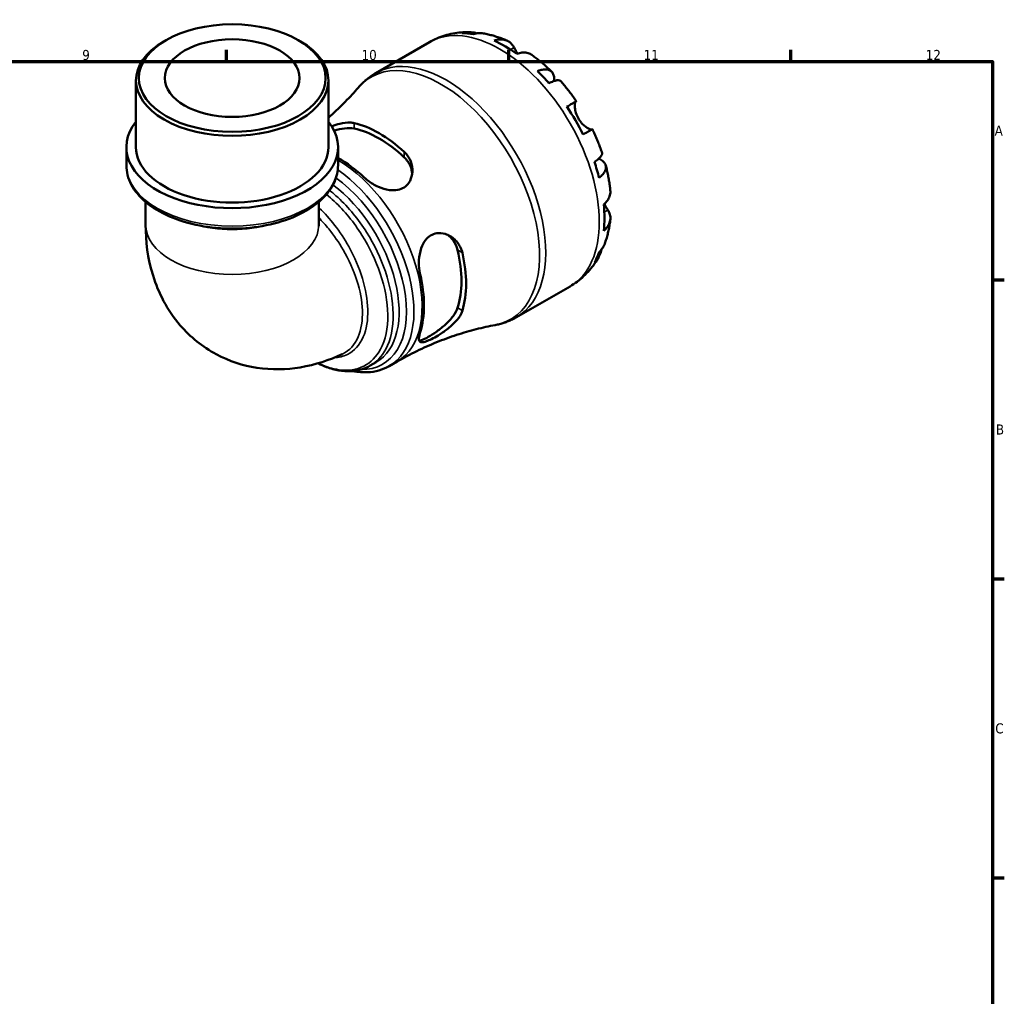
# Model space of a CAD drawing. Header units: millimetres. Extents: x 0 to 902, y 0 to 823.
# Tile 6 of 6: x 579 to 824, y 342 to 584. Entities that reach past the tile are written whole.
import ezdxf

# ---------------------------------------------------------------- set-up
doc = ezdxf.new("R2010")
doc.units = ezdxf.units.MM
for name, color, linetype, lineweight in [('Border (ISO)', 7, 'Continuous', 70), ('Visible (ISO)', 7, 'Continuous', 50), ('Visible Narrow (ISO)', 7, 'Continuous', 35)]:
    doc.layers.add(name, color=color, linetype=linetype, lineweight=lineweight)
doc.styles.add('Note Text (ISO)', font='tahoma.ttf')

# ---------------------------------------------------------------- blocks, each defined once
blk = doc.blocks.new('Borders Default Border')
at = {"layer": 'Border (ISO)'}
for p, q in [((630.75, 574), (630.75, 576.9)), ((700.83, 574), (700.83, 576.9)), ((770.92, 574), (770.92, 576.9)), ((821, 519.75), (823.9, 519.75)), ((821, 445.5), (823.9, 445.5)), ((821, 371.25), (823.9, 371.25))]:
    blk.add_line(p, q, dxfattribs=at)
at = {"layer": 'Border (ISO)', "flags": 128}
blk.add_lwpolyline([(20, 20), (20, 574), (821, 574), (821, 20), (20, 20)], dxfattribs=at)
at = {"layer": 'Border (ISO)', "color": 232, "true_color": 0xca0064, "char_height": 2.5, "attachment_point": 7, "style": 'Note Text (ISO)'}
for s, insert in [('9', (594.88, 574.35)), ('10', (664.29, 574.35)), ('11', (734.37, 574.4)), ('12', (804.46, 574.4)), ('A', (821.59, 555.62)), ('B', (821.89, 481.37)), ('C', (821.73, 407.08))]:
    blk.add_mtext(s, dxfattribs=dict(at, insert=insert))

msp = doc.modelspace()

# ---------------------------------------------------------------- linework, layer by layer
at = {"layer": 'Visible (ISO)'}
for p, q in [((615.668, 579.313), (615.172, 579.025)), ((648.607, 579.313), (649.103, 579.025)), ((667.814, 571.155), (681.139, 578.828)), ((608.236, 552.734), (608.236, 569.33)), ((656.039, 552.734), (656.039, 569.33)), ((605.846, 548.244), (605.846, 552.734)), ((658.429, 548.244), (658.429, 552.734)), ((610.626, 539.135), (610.626, 533.493)), ((653.649, 539.135), (653.649, 533.493)), ((702.746, 510.494), (716.072, 518.167)), ((666.459, 498.483), (667.927, 499.328)), ((671.114, 498.336), (673.136, 499.5))]:
    msp.add_line(p, q, dxfattribs=at)
for major_axis in [(23.201, 0), (16.731, 0)]:
    msp.add_ellipse((632.137, 569.902), major_axis=major_axis, ratio=0.5758617, dxfattribs=at)
for centre, major_axis, ratio, start_param, end_param in [((700.02, 549.312), (-17.365, 30.155), 0.5780931, 5.8300396, 5.9548003), ((632.137, 569.33), (-23.901, 0), 0.5758617, 5.5016397, 10.2063236), ((700.02, 549.312), (-17.365, 30.155), 0.5780931, 5.3845169, 5.6149248), ((700.02, 549.312), (-17.365, 30.155), 0.5780931, 5.0446414, 5.1694021), ((700.02, 549.312), (-17.365, 30.155), 0.5780931, 4.5991188, 4.8295266), ((632.137, 552.734), (-26.292, 0), 0.5758617, 5.8534856, 9.8544776), ((668.642, 531.243), (15.245, -26.474), 0.5780931, 2.0659342, 2.6503222), ((668.642, 531.243), (14.447, -25.088), 0.5780931, 2.0492686, 2.6669878), ((632.137, 552.734), (-23.901, 0), 0.5758617, 0, 3.1415927), ((658.742, 525.542), (-14.847, 25.782), 0.5780931, 5.1994456, 5.5146111), ((700.02, 549.312), (-17.365, 30.155), 0.5780931, 4.2592433, 4.3840039), ((700.02, 549.312), (-17.365, 30.155), 0.5780931, 3.8137206, 4.0441285), ((668.642, 531.243), (14.447, -25.088), 0.5780931, 0.4784723, 1.0961914), ((668.642, 531.243), (15.245, -26.474), 0.5780931, 0.4951378, 1.0795259), ((700.02, 549.312), (17.365, -30.155), 0.5780931, 0.3322525, 0.4570131), ((658.742, 525.542), (-14.847, 25.782), 0.5780931, 3.6286493, 4.2291998)]:
    msp.add_ellipse(centre, major_axis=major_axis, ratio=ratio, start_param=start_param, end_param=end_param, dxfattribs=at)
for points, knots in [([(681.139, 578.828), (681.745, 579.177), (682.37, 579.49), (683.648, 580.044), (684.302, 580.284), (685.624, 580.688), (686.292, 580.853), (687.635, 581.109), (688.308, 581.2), (689.651, 581.315), (690.321, 581.338), (690.985, 581.33)], [5.49972085, 5.49972085, 5.49972085, 5.49972085, 5.56571751, 5.56571751, 5.63171416, 5.63171416, 5.69771082, 5.69771082, 5.76370747, 5.76370747, 5.82970413, 5.82970413, 5.82970413, 5.82970413]), ([(689.205, 581.094), (689.705, 581.235), (690.219, 581.31), (691.182, 581.343), (691.718, 581.3), (692.469, 581.14), (692.688, 581.08), (692.903, 581.011)], [0.18971835, 0.18971835, 0.18971835, 0.18971835, 0.3698032, 0.3698032, 0.55498435, 0.55498435, 0.63215004, 0.63215004, 0.63215004, 0.63215004]), ([(694.552, 580.991), (694.173, 581.057), (693.788, 581.078), (692.993, 581.041), (692.516, 580.963), (692.039, 580.819)], [5.42317109, 5.42317109, 5.42317109, 5.42317109, 5.5737621, 5.5737621, 5.75384696, 5.75384696, 5.75384696, 5.75384696]), ([(694.552, 580.991), (694.96, 580.92), (695.364, 580.838), (696.165, 580.654), (696.562, 580.552), (697.35, 580.33), (697.74, 580.21), (698.513, 579.953), (698.897, 579.816), (699.656, 579.525), (700.033, 579.371), (700.405, 579.21)], [5.94991793, 5.94991793, 5.94991793, 5.94991793, 5.99193941, 5.99193941, 6.03396089, 6.03396089, 6.07598237, 6.07598237, 6.11800385, 6.11800385, 6.16002533, 6.16002533, 6.16002533, 6.16002533]), ([(697.191, 579.201), (697.643, 579.354), (698.085, 579.447), (698.879, 579.522), (699.302, 579.509), (700.093, 579.35), (700.46, 579.206), (701.078, 578.845), (701.385, 578.593), (701.849, 578.054), (702.024, 577.791), (702.17, 577.516)], [0.18972425, 0.18972425, 0.18972425, 0.18972425, 0.36926522, 0.36926522, 0.55452014, 0.55452014, 0.73977506, 0.73977506, 0.92607912, 0.92607912, 1.06568045, 1.06568045, 1.06568045, 1.06568045]), ([(702.17, 577.516), (702.235, 577.392), (702.308, 577.257), (702.459, 576.978), (702.538, 576.836), (702.726, 576.502), (702.837, 576.308), (702.979, 576.071), (703, 576.035), (703.022, 576)], [-0.64798358, -0.64798358, -0.64798358, -0.64798358, -0.58129223, -0.58129223, -0.51957432, -0.51957432, -0.44316993, -0.44316993, -0.4297859, -0.4297859, -0.4297859, -0.4297859]), ([(706.697, 575.591), (706.607, 575.656), (706.516, 575.715), (706.117, 575.949), (705.75, 576.093), (704.959, 576.251), (704.535, 576.265), (703.741, 576.189), (703.3, 576.096), (702.848, 575.944)], [5.1737673, 5.1737673, 5.1737673, 5.1737673, 5.22854914, 5.22854914, 5.41380406, 5.41380406, 5.59905898, 5.59905898, 5.77859995, 5.77859995, 5.77859995, 5.77859995]), ([(706.697, 575.591), (707.034, 575.347), (707.368, 575.097), (708.029, 574.586), (708.357, 574.324), (709.004, 573.79), (709.325, 573.518), (709.959, 572.962), (710.273, 572.679), (710.893, 572.103), (711.2, 571.809), (711.503, 571.511)], [0.12660616, 0.12660616, 0.12660616, 0.12660616, 0.16914562, 0.16914562, 0.21168508, 0.21168508, 0.25422453, 0.25422453, 0.29676399, 0.29676399, 0.33930345, 0.33930345, 0.33930345, 0.33930345]), ([(663.496, 567.569), (663.74, 567.852), (663.993, 568.128), (664.518, 568.663), (664.79, 568.922), (665.351, 569.422), (665.64, 569.663), (666.235, 570.125), (666.541, 570.346), (667.167, 570.767), (667.487, 570.966), (667.814, 571.155)], [5.29974363, 5.29974363, 5.29974363, 5.29974363, 5.33973907, 5.33973907, 5.37973452, 5.37973452, 5.41972996, 5.41972996, 5.45972541, 5.45972541, 5.49972085, 5.49972085, 5.49972085, 5.49972085]), ([(708.001, 571.627), (708.431, 571.798), (708.839, 571.917), (709.551, 572.053), (709.919, 572.08), (710.578, 572.019), (710.868, 571.931), (711.33, 571.683), (711.545, 571.5), (711.876, 571.031), (711.991, 570.744), (712.123, 570.147), (712.151, 569.781), (712.123, 569.307), (712.117, 569.237), (712.11, 569.166)], [0.1897184, 0.1897184, 0.1897184, 0.1897184, 0.3698032, 0.3698032, 0.5549844, 0.5549844, 0.7401655, 0.7401655, 0.9258164, 0.9258164, 1.1114673, 1.1114673, 1.2978252, 1.2978252, 1.3296564, 1.3296564, 1.3296564, 1.3296564]), ([(663.496, 567.569), (662.478, 566.387), (661.389, 565.2), (659.073, 562.84), (657.845, 561.668), (656.383, 560.364), (656.212, 560.213), (656.039, 560.062)], [5.299743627, 5.299743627, 5.299743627, 5.299743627, 5.339739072, 5.339739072, 5.379734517, 5.379734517, 5.385012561, 5.385012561, 5.385012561, 5.385012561]), ([(713.708, 569.186), (713.641, 569.261), (713.547, 569.312), (713.285, 569.381), (713.074, 569.386), (712.552, 569.303), (712.241, 569.216), (711.613, 568.99), (711.241, 568.833), (710.835, 568.638)], [5.06842871, 5.06842871, 5.06842871, 5.06842871, 5.20339981, 5.20339981, 5.38858096, 5.38858096, 5.5737621, 5.5737621, 5.75384696, 5.75384696, 5.75384696, 5.75384696]), ([(713.708, 569.186), (713.989, 568.869), (714.266, 568.548), (714.813, 567.898), (715.083, 567.569), (715.615, 566.903), (715.877, 566.566), (716.393, 565.885), (716.647, 565.541), (717.147, 564.845), (717.393, 564.494), (717.635, 564.14)], [0.44562107, 0.44562107, 0.44562107, 0.44562107, 0.48754131, 0.48754131, 0.52946156, 0.52946156, 0.5713818, 0.5713818, 0.61330205, 0.61330205, 0.65522229, 0.65522229, 0.65522229, 0.65522229]), ([(715.303, 562.806), (715.69, 563.028), (716.032, 563.225), (716.593, 563.547), (716.859, 563.7), (717.274, 563.937), (717.424, 564.022), (717.603, 564.123), (717.649, 564.148), (717.619, 564.129), (717.572, 564.101), (717.498, 564.058)], [0.18972425, 0.18972425, 0.18972425, 0.18972425, 0.36926522, 0.36926522, 0.55452014, 0.55452014, 0.73977506, 0.73977506, 0.92607912, 0.92607912, 1.06568045, 1.06568045, 1.06568045, 1.06568045]), ([(717.498, 564.058), (717.477, 564.045), (717.457, 564.027), (717.399, 563.951), (717.365, 563.875), (717.307, 563.663), (717.284, 563.526), (717.255, 563.131), (717.258, 562.851), (717.331, 562.14), (717.415, 561.7), (717.704, 560.766), (717.912, 560.282), (718.177, 559.824)], [-0.64434498, -0.64434498, -0.64434498, -0.64434498, -0.60308586, -0.60308586, -0.52007987, -0.52007987, -0.43273909, -0.43273909, -0.31000661, -0.31000661, -0.15868997, -0.15868997, 0, 0, 0, 0]), ([(656.858, 557.889), (657.549, 558.161), (658.242, 558.39), (659.815, 558.781), (660.681, 558.894), (661.799, 558.851), (662.122, 558.811), (662.419, 558.743)], [-0.79575432, -0.79575432, -0.79575432, -0.79575432, -0.57008652, -0.57008652, -0.26863785, -0.26863785, -0.13598905, -0.13598905, -0.13598905, -0.13598905]), ([(718.177, 559.824), (718.325, 559.567), (718.489, 559.321), (718.854, 558.842), (719.055, 558.613), (719.545, 558.119), (719.834, 557.877), (720.368, 557.498), (720.609, 557.358), (720.959, 557.195), (721.084, 557.15), (721.291, 557.1), (721.372, 557.095), (721.44, 557.107), (721.447, 557.109), (721.455, 557.111)], [0, 0, 0, 0, 0.08884908, 0.08884908, 0.18379648, 0.18379648, 0.31419699, 0.31419699, 0.43784665, 0.43784665, 0.52411276, 0.52411276, 0.60765264, 0.60765264, 0.61860221, 0.61860221, 0.61860221, 0.61860221]), ([(657.449, 556.828), (658.317, 557.1), (659.229, 557.317), (660.959, 557.526), (661.771, 557.508), (662.419, 557.374)], [2.72016118, 2.72016118, 2.72016118, 2.72016118, 2.99739196, 2.99739196, 3.28594537, 3.28594537, 3.28594537, 3.28594537]), ([(721.635, 557.212), (721.634, 557.212), (721.59, 557.188), (721.424, 557.094), (721.274, 557.009), (720.859, 556.771), (720.593, 556.619), (720.032, 556.297), (719.69, 556.1), (719.303, 555.878)], [5.06966352, 5.06966352, 5.06966352, 5.06966352, 5.22854914, 5.22854914, 5.41380406, 5.41380406, 5.59905898, 5.59905898, 5.77859995, 5.77859995, 5.77859995, 5.77859995]), ([(721.635, 557.212), (721.821, 556.825), (722.002, 556.436), (722.354, 555.655), (722.525, 555.263), (722.857, 554.475), (723.018, 554.08), (723.329, 553.286), (723.479, 552.888), (723.769, 552.089), (723.909, 551.688), (724.043, 551.287)], [0.9155823, 0.9155823, 0.9155823, 0.9155823, 0.95750382, 0.95750382, 0.99942535, 0.99942535, 1.04134687, 1.04134687, 1.08326839, 1.08326839, 1.12518992, 1.12518992, 1.12518992, 1.12518992]), ([(674.864, 551.577), (675.127, 551.334), (675.367, 551.072), (676.105, 550.119), (676.477, 549.357), (676.922, 547.725), (676.975, 546.85), (676.728, 545.262), (676.46, 544.542), (675.717, 543.462), (675.317, 543.067), (674.386, 542.469), (673.878, 542.265), (672.656, 542.008), (671.941, 541.999), (670.288, 542.218), (669.351, 542.509), (667.521, 543.321), (666.632, 543.853), (665.533, 544.69), (665.238, 544.938), (664.965, 545.194)], [-2.480382, -2.480382, -2.480382, -2.480382, -2.3632864, -2.3632864, -2.0797682, -2.0797682, -1.7797913, -1.7797913, -1.5082102, -1.5082102, -1.3050069, -1.3050069, -1.1133462, -1.1133462, -0.8807716, -0.8807716, -0.5859506, -0.5859506, -0.278928, -0.278928, -0.1569413, -0.1569413, -0.1569413, -0.1569413]), ([(722.121, 549.089), (722.495, 549.341), (722.817, 549.584), (723.328, 550.012), (723.56, 550.236), (723.895, 550.643), (723.998, 550.827), (724.071, 551.086), (724.073, 551.192), (724.042, 551.286)], [0.18971835, 0.18971835, 0.18971835, 0.18971835, 0.3698032, 0.3698032, 0.55498435, 0.55498435, 0.7401655, 0.7401655, 0.87574142, 0.87574142, 0.87574142, 0.87574142]), ([(605.846, 548.244), (605.846, 546.624), (606.261, 545.01), (607.867, 541.908), (609.097, 540.43), (612.292, 537.724), (614.299, 536.514), (618.85, 534.532), (621.398, 533.765), (626.756, 532.748), (629.564, 532.496), (635.169, 532.525), (637.964, 532.805), (643.276, 533.873), (645.791, 534.661), (650.299, 536.69), (652.289, 537.932), (655.508, 540.771), (656.746, 542.368), (658.115, 545.424), (658.429, 546.833), (658.429, 548.244)], [2.3561945, 2.3561945, 2.3561945, 2.3561945, 2.6460039, 2.6460039, 2.9531791, 2.9531791, 3.2795613, 3.2795613, 3.6085423, 3.6085423, 3.9360169, 3.9360169, 4.262834, 4.262834, 4.5903794, 4.5903794, 4.9194093, 4.9194093, 5.245225, 5.245225, 5.4977871, 5.4977871, 5.4977871, 5.4977871]), ([(674.864, 550.207), (675.512, 549.595), (676.057, 548.832), (676.657, 547.443), (676.812, 546.847), (676.878, 546.269)], [-1.10918766, -1.10918766, -1.10918766, -1.10918766, -0.82063425, -0.82063425, -0.61981443, -0.61981443, -0.61981443, -0.61981443]), ([(723.204, 549.911), (723.28, 549.877), (723.354, 549.843), (723.787, 549.628), (724.089, 549.422), (724.539, 549.012), (724.728, 548.77), (724.967, 548.252), (725.018, 547.977), (724.999, 547.455), (724.929, 547.162), (724.651, 546.564), (724.442, 546.261), (723.967, 545.714), (723.659, 545.422), (723.295, 545.136)], [4.608911, 4.608911, 4.608911, 4.608911, 4.6457401, 4.6457401, 4.832098, 4.832098, 5.0177489, 5.0177489, 5.2033998, 5.2033998, 5.388581, 5.388581, 5.5737621, 5.5737621, 5.753847, 5.753847, 5.753847, 5.753847]), ([(724.954, 548.214), (725.061, 547.803), (725.162, 547.39), (725.352, 546.565), (725.44, 546.151), (725.605, 545.324), (725.681, 544.91), (725.82, 544.082), (725.883, 543.668), (725.996, 542.839), (726.046, 542.425), (726.088, 542.011)], [1.23147318, 1.23147318, 1.23147318, 1.23147318, 1.27400757, 1.27400757, 1.31654195, 1.31654195, 1.35907633, 1.35907633, 1.40161072, 1.40161072, 1.4441451, 1.4441451, 1.4441451, 1.4441451]), ([(724.463, 538.507), (724.822, 538.82), (725.123, 539.155), (725.587, 539.802), (725.788, 540.174), (726.048, 540.935), (726.107, 541.324), (726.106, 541.787), (726.1, 541.898), (726.088, 542.011)], [0.18972425, 0.18972425, 0.18972425, 0.18972425, 0.36926522, 0.36926522, 0.55452014, 0.55452014, 0.73977506, 0.73977506, 0.79600182, 0.79600182, 0.79600182, 0.79600182]), ([(724.599, 538.629), (724.671, 538.497), (724.743, 538.369), (724.931, 538.042), (725.043, 537.851), (725.26, 537.492), (725.363, 537.325), (725.473, 537.149), (725.489, 537.124), (725.504, 537.1)], [-2.35354239, -2.35354239, -2.35354239, -2.35354239, -2.30519389, -2.30519389, -2.22617552, -2.22617552, -2.14450488, -2.14450488, -2.1308178, -2.1308178, -2.1308178, -2.1308178]), ([(725.504, 537.1), (725.669, 536.838), (725.808, 536.556), (726.042, 535.887), (726.105, 535.497), (726.107, 534.783), (726.048, 534.395), (725.788, 533.634), (725.587, 533.262), (725.123, 532.614), (724.822, 532.28), (724.463, 531.966)], [4.90264375, 4.90264375, 4.90264375, 4.90264375, 5.04224508, 5.04224508, 5.22854914, 5.22854914, 5.41380406, 5.41380406, 5.59905898, 5.59905898, 5.77859995, 5.77859995, 5.77859995, 5.77859995]), ([(610.626, 533.493), (610.626, 529.368), (611.136, 525.127), (613.781, 516.601), (615.948, 512.28), (621.687, 505.635), (624.761, 503.126), (631.379, 499.593), (634.84, 498.482), (641.976, 497.382), (645.625, 497.49), (652.809, 498.672), (656.294, 499.848), (659.498, 501.345)], [3.1415927, 3.1415927, 3.1415927, 3.1415927, 3.4370648, 3.4370648, 3.7297005, 3.7297005, 3.947499, 3.947499, 4.1492136, 4.1492136, 4.3705772, 4.3705772, 4.6189533, 4.6189533, 4.6189533, 4.6189533]), ([(726.085, 534.749), (726.039, 534.345), (725.984, 533.942), (725.858, 533.139), (725.786, 532.738), (725.624, 531.94), (725.533, 531.542), (725.333, 530.749), (725.224, 530.354), (724.984, 529.568), (724.854, 529.177), (724.714, 528.788)], [1.69401657, 1.69401657, 1.69401657, 1.69401657, 1.73603485, 1.73603485, 1.77805313, 1.77805313, 1.82007142, 1.82007142, 1.8620897, 1.8620897, 1.90410798, 1.90410798, 1.90410798, 1.90410798]), ([(678.839, 521.164), (678.775, 521.437), (678.721, 521.718), (678.547, 522.857), (678.502, 523.755), (678.603, 525.692), (678.78, 526.728), (679.366, 528.417), (679.717, 529.101), (680.533, 530.13), (680.951, 530.506), (681.899, 531.075), (682.415, 531.258), (683.649, 531.447), (684.364, 531.384), (685.915, 530.928), (686.732, 530.455), (688.062, 529.232), (688.592, 528.501), (689.113, 527.303), (689.239, 526.921), (689.328, 526.525)], [-2.4578268, -2.4578268, -2.4578268, -2.4578268, -2.3666352, -2.3666352, -2.0973585, -2.0973585, -1.7850668, -1.7850668, -1.5391239, -1.5391239, -1.3442775, -1.3442775, -1.1470909, -1.1470909, -0.8924186, -0.8924186, -0.5700865, -0.5700865, -0.2686379, -0.2686379, -0.135989, -0.135989, -0.135989, -0.135989]), ([(685.724, 530.935), (686.197, 530.586), (686.641, 530.15), (687.548, 528.929), (687.937, 528.075), (688.144, 527.207)], [2.79488323, 2.79488323, 2.79488323, 2.79488323, 2.99739196, 2.99739196, 3.28594537, 3.28594537, 3.28594537, 3.28594537]), ([(723.295, 526.681), (723.659, 527.021), (723.967, 527.394), (724.402, 528.068), (724.579, 528.419), (724.713, 528.788)], [0.18971835, 0.18971835, 0.18971835, 0.18971835, 0.3698032, 0.3698032, 0.52363054, 0.52363054, 0.52363054, 0.52363054]), ([(723.911, 527.352), (723.862, 527.12), (723.801, 526.888), (723.56, 526.148), (723.328, 525.663), (722.817, 524.848), (722.495, 524.442), (722.121, 524.08)], [5.30736576, 5.30736576, 5.30736576, 5.30736576, 5.38858096, 5.38858096, 5.5737621, 5.5737621, 5.75384696, 5.75384696, 5.75384696, 5.75384696]), ([(723.235, 525.53), (722.908, 524.943), (722.551, 524.368), (721.775, 523.248), (721.355, 522.703), (720.454, 521.655), (719.972, 521.152), (718.949, 520.198), (718.409, 519.747), (717.276, 518.908), (716.684, 518.52), (716.072, 518.167)], [2.02423579, 2.02423579, 2.02423579, 2.02423579, 2.09101427, 2.09101427, 2.15779275, 2.15779275, 2.22457124, 2.22457124, 2.29134972, 2.29134972, 2.3581282, 2.3581282, 2.3581282, 2.3581282]), ([(689.328, 512.136), (689.249, 511.877), (689.142, 511.614), (688.685, 510.7), (688.211, 510.047), (687.018, 508.743), (686.286, 508.095), (684.786, 506.947), (684.027, 506.438), (682.719, 505.647), (682.176, 505.346), (681.192, 504.853), (680.761, 504.662), (679.926, 504.358), (679.56, 504.277), (678.923, 504.287), (678.705, 504.433), (678.494, 505.009), (678.51, 505.451), (678.686, 506.258), (678.754, 506.508), (678.839, 506.775)], [-2.480382, -2.480382, -2.480382, -2.480382, -2.3632864, -2.3632864, -2.0797682, -2.0797682, -1.7797913, -1.7797913, -1.5082102, -1.5082102, -1.3050069, -1.3050069, -1.1133462, -1.1133462, -0.8807716, -0.8807716, -0.5859506, -0.5859506, -0.278928, -0.278928, -0.1569413, -0.1569413, -0.1569413, -0.1569413]), ([(688.144, 512.818), (687.937, 512.188), (687.548, 511.473), (686.482, 510.05), (685.807, 509.339), (684.465, 508.117), (683.712, 507.513), (682.214, 506.435), (681.472, 505.958), (680.845, 505.597), (680.218, 505.236), (679.644, 504.955), (678.973, 504.732), (678.779, 504.691), (678.616, 504.683)], [-1.1091877, -1.1091877, -1.1091877, -1.1091877, -0.8206342, -0.8206342, -0.5320808, -0.5320808, -0.2660404, -0.2660404, 0, 0, 0, 0.2660404, 0.2660404, 0.4021051, 0.4021051, 0.4021051, 0.4021051]), ([(702.746, 510.494), (702.42, 510.305), (702.086, 510.129), (701.408, 509.798), (701.064, 509.645), (700.366, 509.362), (700.012, 509.233), (699.298, 508.999), (698.937, 508.894), (698.211, 508.708), (697.845, 508.627), (697.478, 508.559)], [2.3581282, 2.3581282, 2.3581282, 2.3581282, 2.39812364, 2.39812364, 2.43811909, 2.43811909, 2.47811453, 2.47811453, 2.51810998, 2.51810998, 2.55810542, 2.55810542, 2.55810542, 2.55810542]), ([(673.136, 499.5), (674.725, 500.416), (676.347, 501.276), (679.623, 502.872), (681.278, 503.608), (684.591, 504.95), (686.249, 505.555), (689.537, 506.633), (691.168, 507.106), (694.371, 507.925), (695.945, 508.271), (697.478, 508.559)], [2.3581282, 2.3581282, 2.3581282, 2.3581282, 2.39812364, 2.39812364, 2.43811909, 2.43811909, 2.47811453, 2.47811453, 2.51810998, 2.51810998, 2.55810542, 2.55810542, 2.55810542, 2.55810542]), ([(666.459, 498.483), (665.728, 498.062), (664.944, 497.733), (663.285, 497.267), (662.409, 497.132), (660.573, 497.058), (659.611, 497.126), (657.621, 497.469), (656.591, 497.751), (654.853, 498.395), (654.146, 498.703), (653.44, 499.054)], [3.92893534, 3.92893534, 3.92893534, 3.92893534, 4.07447921, 4.07447921, 4.22256833, 4.22256833, 4.3765817, 4.3765817, 4.53639198, 4.53639198, 4.64531886, 4.64531886, 4.64531886, 4.64531886]), ([(671.114, 498.336), (669.52, 497.418), (667.695, 496.915), (664.595, 496.787), (663.387, 496.891), (662.159, 497.139)], [2.3581282, 2.3581282, 2.3581282, 2.3581282, 2.65134297, 2.65134297, 2.82882481, 2.82882481, 2.82882481, 2.82882481])]:
    msp.add_open_spline(points, degree=3, knots=knots, dxfattribs=at)
msp.add_open_spline([(653.649, 533.493), (653.649, 533.274), (653.663, 533.155), (653.663, 533.155)], degree=3, dxfattribs=at)
at = {"layer": 'Visible Narrow (ISO)'}
for p, q in [((702.17, 577.516), (701.275, 577.001)), ((717.498, 564.058), (715.309, 562.797)), ((662.419, 557.374), (662.419, 558.743)), ((674.864, 551.577), (674.864, 550.207)), ((725.504, 537.1), (724.595, 536.576)), ((688.144, 527.207), (689.328, 526.525)), ((689.328, 512.136), (688.144, 512.818))]:
    msp.add_line(p, q, dxfattribs=at)
for centre, major_axis, ratio, start_param, end_param in [((698.606, 548.498), (-17.466, 30.33), 0.5780931, 3.1415927, 6.2831853), ((685.28, 540.824), (17.466, -30.33), 0.5780931, 0, 3.1415927), ((683.944, 540.055), (-17.336, 30.105), 0.5780931, 2.9416154, 6.4831625), ((632.137, 548.244), (26.292, 0), 0.5758617, 3.1415927, 6.2831853), ((658.29, 525.281), (14.846, -25.781), 0.5780931, 0, 2.351506), ((656.268, 524.117), (14.846, -25.781), 0.5780931, 0, 2.2583687), ((654.303, 522.986), (13.624, -23.658), 0.5780931, 0, 2.2085731), ((655.285, 523.551), (14.235, -24.719), 0.5780931, 5.9526077, 8.5099383), ((632.137, 533.493), (21.511, 0), 0.5758617, 3.1415927, 6.2831853), ((632.137, 544.666), (21.511, 0), 0.5758617, 4.2499018, 5.1748761)]:
    msp.add_ellipse(centre, major_axis=major_axis, ratio=ratio, start_param=start_param, end_param=end_param, dxfattribs=at)
for points, knots in [([(655.535, 541.004), (656.197, 540.475), (656.852, 539.909), (660.03, 536.946), (662.392, 534.055), (666.275, 527.876), (667.829, 524.616), (670.109, 517.841), (670.751, 514.33), (670.836, 507.808), (670.211, 504.837), (667.971, 500.665), (666.558, 499.24), (663.056, 497.466), (660.945, 497.159), (657.018, 497.695), (655.285, 498.243), (653.531, 499.084)], [1.7608307, 1.7608307, 1.7608307, 1.7608307, 1.8680411, 1.8680411, 2.2897185, 2.2897185, 2.6910472, 2.6910472, 3.1258453, 3.1258453, 3.5840045, 3.5840045, 3.9597088, 3.9597088, 4.3491262, 4.3491262, 4.6297807, 4.6297807, 4.6297807, 4.6297807]), ([(666.459, 498.483), (668.031, 499.389), (669.33, 500.767), (671.541, 504.892), (672.18, 507.94), (672.087, 514.633), (671.423, 518.234), (669.075, 525.18), (667.475, 528.52), (663.481, 534.842), (661.052, 537.794), (657.756, 540.851), (657.047, 541.459), (656.331, 542.024)], [-3.9289353, -3.9289353, -3.9289353, -3.9289353, -3.5840045, -3.5840045, -3.1258453, -3.1258453, -2.6910472, -2.6910472, -2.2897185, -2.2897185, -1.8680411, -1.8680411, -1.7549127, -1.7549127, -1.7549127, -1.7549127]), ([(657.439, 500.449), (658.64, 500.493), (659.76, 500.763), (662.469, 502.102), (663.822, 503.601), (665.508, 507.492), (665.897, 509.824), (665.77, 514.827), (665.31, 517.465), (663.683, 522.799), (662.517, 525.493), (660.049, 529.923), (658.864, 531.729), (656.406, 534.918), (655.148, 536.326), (653.769, 537.588), (653.709, 537.642), (653.649, 537.696)], [0.4801646, 0.4801646, 0.4801646, 0.4801646, 0.737006, 0.737006, 1.1773756, 1.1773756, 1.5919216, 1.5919216, 1.981355, 1.981355, 2.3711841, 2.3711841, 2.6595986, 2.6595986, 2.9248205, 2.9248205, 2.9368476, 2.9368476, 2.9368476, 2.9368476]), ([(653.649, 535.231), (654.502, 534.366), (655.33, 533.429), (657.425, 530.829), (658.63, 529.081), (661.128, 524.802), (662.301, 522.205), (663.943, 517.061), (664.411, 514.515), (664.569, 509.686), (664.205, 507.434), (662.592, 503.675), (661.289, 502.228), (659.59, 501.389), (659.544, 501.367), (659.498, 501.345)], [-2.8347119, -2.8347119, -2.8347119, -2.8347119, -2.6595986, -2.6595986, -2.3711841, -2.3711841, -1.981355, -1.981355, -1.5919216, -1.5919216, -1.1773756, -1.1773756, -0.737006, -0.737006, -0.7247792, -0.7247792, -0.7247792, -0.7247792])]:
    msp.add_open_spline(points, degree=3, knots=knots, dxfattribs=at)

# ---------------------------------------------------------------- block references
msp.add_blockref('Borders Default Border', (0, 0))

doc.saveas('drawing.dxf')
